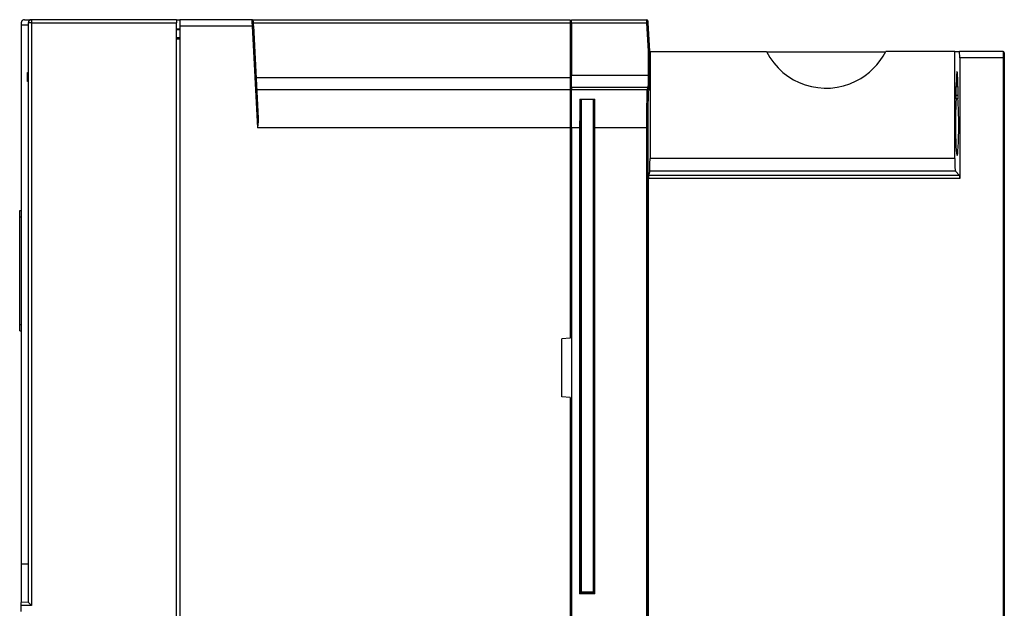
# Model space of a CAD drawing. Header units: inches. Extents: x 179 to 334, y 13 to 209.
# Tile 2 of 2: x 179 to 334, y 117 to 209. Entities that reach past the tile are written whole.
import ezdxf

# ---------------------------------------------------------------- set-up
doc = ezdxf.new("R2010")
doc.units = ezdxf.units.IN
doc.header["$MEASUREMENT"] = 0

# ---------------------------------------------------------------- blocks, each defined once
blk = doc.blocks.new('block 4')
at = {"color": 7, "lineweight": 25}
blk.add_open_spline([(215.62, 208.96), (215.6, 208.98), (215.59, 209), (215.57, 209), (215.56, 209.01), (215.54, 208.99), (215.51, 208.98)], degree=3, knots=[0, 0, 0, 0, 1, 1, 1, 2, 2, 2, 2], dxfattribs=at)
blk = doc.blocks.new('block 5')
at = {"color": 7, "lineweight": 25}
blk.add_lwpolyline([(215.58, 208.86), (215.6, 208.88)], dxfattribs=at)
blk = doc.blocks.new('block 6')
at = {"color": 7, "lineweight": 25}
blk.add_lwpolyline([(215.62, 208.9), (215.64, 208.86)], dxfattribs=at)
blk = doc.blocks.new('block 7')
at = {"color": 7, "lineweight": 25}
blk.add_open_spline([(215.57, 209), (215.56, 209.01), (215.55, 209.02), (215.54, 209.02), (215.53, 209.03), (215.52, 209.03), (215.51, 209.04), (215.5, 209.04), (215.48, 209.05), (215.47, 209.05), (215.46, 209.05), (215.44, 209.05), (215.43, 209.05)], degree=3, knots=[0, 0, 0, 0, 1, 1, 1, 2, 2, 2, 3, 3, 3, 4, 4, 4, 4], dxfattribs=at)
blk = doc.blocks.new('block 18')
at = {"color": 7, "lineweight": 25}
blk.add_open_spline([(277.64, 208.6), (277.63, 208.64), (277.63, 208.69), (277.63, 208.74), (277.63, 208.78), (277.62, 208.82), (277.62, 208.86), (277.62, 208.89), (277.62, 208.92), (277.62, 208.93), (277.62, 208.95), (277.62, 208.96), (277.62, 208.96)], degree=3, knots=[0, 0, 0, 0, 1, 1, 1, 2, 2, 2, 3, 3, 3, 4, 4, 4, 4], dxfattribs=at)
blk = doc.blocks.new('block 26')
at = {"color": 7, "lineweight": 25}
blk.add_open_spline([(269.32, 192.11), (269.32, 192.96), (269.32, 193.8), (269.32, 194.56), (269.31, 195.33), (269.3, 196.03), (269.29, 196.59)], degree=3, knots=[0, 0, 0, 0, 1, 1, 1, 2, 2, 2, 2], dxfattribs=at)
blk = doc.blocks.new('block 27')
at = {"color": 7, "lineweight": 25}
blk.add_lwpolyline([(266.96, 196.59), (269.29, 196.59)], dxfattribs=at)
blk = doc.blocks.new('block 28')
at = {"color": 7, "lineweight": 25}
blk.add_open_spline([(266.96, 196.59), (266.95, 196.03), (266.95, 195.33), (266.94, 194.56), (266.93, 193.8), (266.93, 192.96), (266.93, 192.11)], degree=3, knots=[0, 0, 0, 0, 1, 1, 1, 2, 2, 2, 2], dxfattribs=at)
blk = doc.blocks.new('block 29')
at = {"color": 7, "lineweight": 25}
blk.add_lwpolyline([(265.63, 192.11), (266.93, 192.11)], dxfattribs=at)
blk = doc.blocks.new('block 30')
at = {"color": 7, "lineweight": 25}
blk.add_lwpolyline([(265.63, 192.11), (265.63, 198.11)], dxfattribs=at)
blk = doc.blocks.new('block 31')
at = {"color": 7, "lineweight": 25}
blk.add_lwpolyline([(265.63, 198.11), (277.53, 198.11)], dxfattribs=at)
blk = doc.blocks.new('block 32')
at = {"color": 7, "lineweight": 25}
blk.add_open_spline([(277.53, 198.11), (277.51, 198.07), (277.5, 197.88), (277.49, 197.56), (277.48, 197.25), (277.47, 196.8), (277.46, 196.24), (277.45, 195.69), (277.44, 195.04), (277.44, 194.34), (277.43, 193.63), (277.43, 192.87), (277.43, 192.11)], degree=3, knots=[0, 0, 0, 0, 1, 1, 1, 2, 2, 2, 3, 3, 3, 4, 4, 4, 4], dxfattribs=at)
blk = doc.blocks.new('block 33')
at = {"color": 7, "lineweight": 25}
blk.add_lwpolyline([(269.32, 192.11), (277.43, 192.11)], dxfattribs=at)
blk = doc.blocks.new('block 34')
at = {"color": 7, "lineweight": 25}
blk.add_lwpolyline([(277.63, 192.11), (277.63, 19.57)], dxfattribs=at)
blk = doc.blocks.new('block 36')
at = {"color": 7, "lineweight": 25}
blk.add_lwpolyline([(277.43, 192.11), (277.43, 19.57)], dxfattribs=at)
blk = doc.blocks.new('block 37')
at = {"color": 7, "lineweight": 25}
blk.add_lwpolyline([(277.63, 192.11), (277.43, 192.11)], dxfattribs=at)
blk = doc.blocks.new('block 38')
at = {"color": 7, "lineweight": 25}
blk.add_lwpolyline([(269.32, 118.87), (269.32, 192.11)], dxfattribs=at)
blk = doc.blocks.new('block 46')
at = {"color": 7, "lineweight": 25}
blk.add_lwpolyline([(265.63, 192.11), (265.63, 27.97)], dxfattribs=at)
blk = doc.blocks.new('block 47')
at = {"color": 7, "lineweight": 25}
blk.add_lwpolyline([(266.93, 192.11), (266.93, 118.87)], dxfattribs=at)
blk = doc.blocks.new('block 48')
at = {"color": 7, "lineweight": 25}
blk.add_lwpolyline([(269.32, 118.87), (266.93, 118.87)], dxfattribs=at)
blk = doc.blocks.new('block 49')
at = {"color": 7, "lineweight": 25}
blk.add_lwpolyline([(269.12, 119.07), (269.12, 192.11)], dxfattribs=at)
blk = doc.blocks.new('block 50')
at = {"color": 7, "lineweight": 25}
blk.add_open_spline([(269.12, 192.11), (269.13, 192.11), (269.15, 192.11), (269.18, 192.11), (269.22, 192.11), (269.27, 192.11), (269.32, 192.11)], degree=3, knots=[0, 0, 0, 0, 1, 1, 1, 2, 2, 2, 2], dxfattribs=at)
blk = doc.blocks.new('block 51')
at = {"color": 7, "lineweight": 25}
blk.add_lwpolyline([(269.12, 119.07), (269.32, 118.87)], dxfattribs=at)
blk = doc.blocks.new('block 52')
at = {"color": 7, "lineweight": 25}
blk.add_open_spline([(267.13, 192.11), (267.13, 192.11), (267.11, 192.11), (267.07, 192.11), (267.03, 192.11), (266.98, 192.11), (266.93, 192.11)], degree=3, knots=[0, 0, 0, 0, 1, 1, 1, 2, 2, 2, 2], dxfattribs=at)
blk = doc.blocks.new('block 53')
at = {"color": 7, "lineweight": 25}
blk.add_lwpolyline([(267.13, 192.11), (267.13, 119.07)], dxfattribs=at)
blk = doc.blocks.new('block 54')
at = {"color": 7, "lineweight": 25}
blk.add_lwpolyline([(267.13, 119.07), (266.93, 118.87)], dxfattribs=at)
blk = doc.blocks.new('block 74')
at = {"color": 7, "lineweight": 25}
blk.add_lwpolyline([(179.23, 116.07), (179.23, 117.02)], dxfattribs=at)
blk = doc.blocks.new('block 75')
at = {"color": 7, "lineweight": 25}
blk.add_lwpolyline([(180.83, 117.05), (179.23, 117.02)], dxfattribs=at)
blk = doc.blocks.new('block 76')
at = {"color": 7, "lineweight": 25}
blk.add_lwpolyline([(180.83, 208.57), (180.83, 117.05)], dxfattribs=at)
blk = doc.blocks.new('block 77')
at = {"color": 7, "lineweight": 25}
blk.add_lwpolyline([(180.83, 208.57), (203.63, 208.57)], dxfattribs=at)
blk = doc.blocks.new('block 78')
at = {"color": 7, "lineweight": 25}
blk.add_lwpolyline([(203.63, 50.6), (203.63, 208.57)], dxfattribs=at)
blk = doc.blocks.new('block 82')
at = {"color": 7, "lineweight": 25}
blk.add_lwpolyline([(204.13, 208.07), (204.13, 51.11)], dxfattribs=at)
blk = doc.blocks.new('block 83')
at = {"color": 7, "lineweight": 25}
blk.add_lwpolyline([(215.48, 208.07), (204.13, 208.07)], dxfattribs=at)
blk = doc.blocks.new('block 84')
at = {"color": 7, "lineweight": 25}
blk.add_lwpolyline([(215.48, 208.07), (216.32, 192.07)], dxfattribs=at)
blk = doc.blocks.new('block 85')
at = {"color": 7, "lineweight": 25}
blk.add_lwpolyline([(265.43, 192.07), (216.32, 192.07)], dxfattribs=at)
blk = doc.blocks.new('block 86')
at = {"color": 7, "lineweight": 25}
blk.add_lwpolyline([(265.43, 192.07), (265.43, 159.02)], dxfattribs=at)
blk = doc.blocks.new('block 87')
at = {"color": 7, "lineweight": 25}
blk.add_lwpolyline([(265.43, 159.02), (264.13, 158.95)], dxfattribs=at)
blk = doc.blocks.new('block 88')
at = {"color": 7, "lineweight": 25}
blk.add_lwpolyline([(264.13, 149.79), (264.13, 158.95)], dxfattribs=at)
blk = doc.blocks.new('block 89')
at = {"color": 7, "lineweight": 25}
blk.add_lwpolyline([(265.43, 149.72), (264.13, 149.79)], dxfattribs=at)
blk = doc.blocks.new('block 90')
at = {"color": 7, "lineweight": 25}
blk.add_lwpolyline([(265.43, 149.72), (265.43, 67.62)], dxfattribs=at)
blk = doc.blocks.new('block 101')
at = {"color": 7, "lineweight": 25}
blk.add_lwpolyline([(215.68, 208.08), (215.48, 208.07)], dxfattribs=at)
blk = doc.blocks.new('block 102')
at = {"color": 7, "lineweight": 25}
blk.add_lwpolyline([(215.68, 208.08), (216.44, 193.61)], dxfattribs=at)
blk = doc.blocks.new('block 103')
at = {"color": 7, "lineweight": 25}
blk.add_open_spline([(216.44, 193.61), (216.44, 193.55), (216.44, 193.5), (216.44, 193.44), (216.44, 193.38), (216.44, 193.32), (216.44, 193.26), (216.44, 193.2), (216.43, 193.13), (216.43, 193.06), (216.42, 192.99), (216.42, 192.92), (216.41, 192.84), (216.41, 192.78), (216.4, 192.72), (216.39, 192.66), (216.38, 192.59), (216.38, 192.53), (216.37, 192.46), (216.36, 192.41), (216.36, 192.36), (216.35, 192.31), (216.34, 192.23), (216.33, 192.15), (216.32, 192.07)], degree=3, knots=[0, 0, 0, 0, 1, 1, 1, 2, 2, 2, 3, 3, 3, 4, 4, 4, 5, 5, 5, 6, 6, 6, 7, 7, 7, 8, 8, 8, 8], dxfattribs=at)
blk = doc.blocks.new('block 104')
at = {"color": 7, "lineweight": 25}
blk.add_open_spline([(215.44, 209.07), (215.44, 209.07), (215.44, 209.04), (215.44, 208.99), (215.44, 208.94), (215.44, 208.87), (215.45, 208.78), (215.46, 208.59), (215.47, 208.33), (215.48, 208.07)], degree=3, knots=[0, 0, 0, 0, 1, 1, 1, 2, 2, 2, 3, 3, 3, 3], dxfattribs=at)
blk = doc.blocks.new('block 105')
at = {"color": 7, "lineweight": 25}
blk.add_lwpolyline([(204.13, 209.07), (204.13, 208.07)], dxfattribs=at)
blk = doc.blocks.new('block 106')
at = {"color": 7, "lineweight": 25}
blk.add_lwpolyline([(215.44, 209.07), (204.13, 209.07)], dxfattribs=at)
blk = doc.blocks.new('block 107')
at = {"color": 7, "lineweight": 25}
blk.add_open_spline([(267.16, 196.32), (267.16, 196.05), (267.15, 195.77), (267.15, 195.46), (267.15, 195.16), (267.14, 194.83), (267.14, 194.48), (267.14, 194.13), (267.14, 193.75), (267.13, 193.36), (267.13, 192.96), (267.13, 192.55), (267.13, 192.11)], degree=3, knots=[0, 0, 0, 0, 1, 1, 1, 2, 2, 2, 3, 3, 3, 4, 4, 4, 4], dxfattribs=at)
blk = doc.blocks.new('block 108')
at = {"color": 7, "lineweight": 25}
blk.add_open_spline([(266.96, 196.59), (266.98, 196.59), (266.99, 196.59), (266.99, 196.58), (267, 196.58), (267.01, 196.58), (267.02, 196.57), (267.03, 196.57), (267.04, 196.57), (267.05, 196.56), (267.06, 196.55), (267.08, 196.54), (267.09, 196.53), (267.1, 196.52), (267.11, 196.51), (267.12, 196.49), (267.13, 196.47), (267.14, 196.44), (267.15, 196.41), (267.16, 196.39), (267.16, 196.38), (267.16, 196.36), (267.16, 196.35), (267.16, 196.33), (267.16, 196.32)], degree=3, knots=[0, 0, 0, 0, 1, 1, 1, 2, 2, 2, 3, 3, 3, 4, 4, 4, 5, 5, 5, 6, 6, 6, 7, 7, 7, 8, 8, 8, 8], dxfattribs=at)
blk = doc.blocks.new('block 109')
at = {"color": 7, "lineweight": 25}
blk.add_open_spline([(277.73, 197.91), (277.72, 197.88), (277.71, 197.82), (277.71, 197.72), (277.7, 197.62), (277.69, 197.49), (277.69, 197.32), (277.68, 197.15), (277.68, 196.94), (277.67, 196.71), (277.67, 196.47), (277.66, 196.21), (277.66, 195.92), (277.65, 195.64), (277.65, 195.35), (277.65, 195.06), (277.64, 194.77), (277.64, 194.48), (277.64, 194.18), (277.64, 193.88), (277.63, 193.56), (277.63, 193.22), (277.63, 192.88), (277.63, 192.51), (277.63, 192.11)], degree=3, knots=[0, 0, 0, 0, 1, 1, 1, 2, 2, 2, 3, 3, 3, 4, 4, 4, 5, 5, 5, 6, 6, 6, 7, 7, 7, 8, 8, 8, 8], dxfattribs=at)
blk = doc.blocks.new('block 110')
at = {"color": 7, "lineweight": 25}
blk.add_open_spline([(277.73, 197.91), (277.73, 198.02), (277.64, 198.11), (277.53, 198.11)], degree=3, dxfattribs=at)
blk = doc.blocks.new('block 111')
at = {"color": 7, "lineweight": 25}
blk.add_open_spline([(269.12, 192.11), (269.12, 192.53), (269.12, 192.93), (269.12, 193.31), (269.12, 193.69), (269.12, 194.06), (269.12, 194.41), (269.11, 194.77), (269.11, 195.11), (269.11, 195.43), (269.1, 195.74), (269.1, 196.04), (269.09, 196.32)], degree=3, knots=[0, 0, 0, 0, 1, 1, 1, 2, 2, 2, 3, 3, 3, 4, 4, 4, 4], dxfattribs=at)
blk = doc.blocks.new('block 112')
at = {"color": 7, "lineweight": 25}
blk.add_open_spline([(269.09, 196.32), (269.09, 196.34), (269.09, 196.36), (269.1, 196.38), (269.1, 196.4), (269.11, 196.42), (269.11, 196.44), (269.12, 196.46), (269.13, 196.48), (269.14, 196.49), (269.15, 196.51), (269.16, 196.52), (269.17, 196.53), (269.18, 196.54), (269.19, 196.55), (269.2, 196.56), (269.22, 196.57), (269.23, 196.58), (269.25, 196.58), (269.26, 196.58), (269.28, 196.59), (269.29, 196.59)], degree=3, knots=[0, 0, 0, 0, 1, 1, 1, 2, 2, 2, 3, 3, 3, 4, 4, 4, 5, 5, 5, 6, 6, 6, 7, 7, 7, 7], dxfattribs=at)
blk = doc.blocks.new('block 119')
at = {"color": 7, "lineweight": 25}
blk.add_open_spline([(215.64, 208.83), (215.64, 208.83), (215.64, 208.82), (215.64, 208.82), (215.64, 208.78), (215.65, 208.71), (215.65, 208.62), (215.66, 208.54), (215.66, 208.46), (215.66, 208.37), (215.67, 208.28), (215.67, 208.18), (215.68, 208.08)], degree=3, knots=[0, 0, 0, 0, 1, 1, 1, 2, 2, 2, 3, 3, 3, 4, 4, 4, 4], dxfattribs=at)
blk = doc.blocks.new('block 120')
at = {"color": 7, "lineweight": 25}
blk.add_open_spline([(215.64, 208.88), (215.63, 208.99), (215.54, 209.07), (215.44, 209.07)], degree=3, dxfattribs=at)
blk = doc.blocks.new('block 121')
at = {"color": 7, "lineweight": 25}
blk.add_lwpolyline([(265.43, 198.07), (216.2, 198.07)], dxfattribs=at)
blk = doc.blocks.new('block 122')
at = {"color": 7, "lineweight": 25}
blk.add_lwpolyline([(265.43, 198.07), (265.43, 192.07)], dxfattribs=at)
blk = doc.blocks.new('block 125')
at = {"color": 7, "lineweight": 25}
blk.add_open_spline([(179.23, 117.02), (179.23, 117.08), (179.23, 117.14), (179.23, 117.21), (179.23, 117.27), (179.23, 117.33), (179.23, 117.38), (179.23, 117.42), (179.23, 117.46), (179.23, 117.49), (179.23, 117.51), (179.23, 117.52), (179.23, 117.52)], degree=3, knots=[0, 0, 0, 0, 1, 1, 1, 2, 2, 2, 3, 3, 3, 4, 4, 4, 4], dxfattribs=at)
blk = doc.blocks.new('block 126')
at = {"color": 7, "lineweight": 25}
blk.add_lwpolyline([(180.33, 117.54), (179.23, 117.52)], dxfattribs=at)
blk = doc.blocks.new('block 127')
at = {"color": 7, "lineweight": 25}
blk.add_lwpolyline([(180.33, 117.54), (180.83, 117.05)], dxfattribs=at)
blk = doc.blocks.new('block 129')
at = {"color": 7, "lineweight": 25}
blk.add_lwpolyline([(269.12, 119.07), (267.13, 119.07)], dxfattribs=at)
blk = doc.blocks.new('block 133')
at = {"color": 7, "lineweight": 25}
blk.add_lwpolyline([(180.83, 209.07), (180.83, 208.57)], dxfattribs=at)
blk = doc.blocks.new('block 134')
at = {"color": 7, "lineweight": 25}
blk.add_lwpolyline([(203.63, 209.07), (180.83, 209.07)], dxfattribs=at)
blk = doc.blocks.new('block 135')
at = {"color": 7, "lineweight": 25}
blk.add_lwpolyline([(203.63, 209.07), (203.63, 208.57)], dxfattribs=at)
blk = doc.blocks.new('block 136')
at = {"color": 7, "lineweight": 25}
blk.add_lwpolyline([(180.33, 208.57), (180.33, 117.54)], dxfattribs=at)
blk = doc.blocks.new('block 137')
at = {"color": 7, "lineweight": 25}
blk.add_lwpolyline([(180.83, 208.57), (180.33, 208.57)], dxfattribs=at)
blk = doc.blocks.new('block 138')
at = {"color": 7, "lineweight": 25}
blk.add_open_spline([(180.83, 209.07), (180.55, 209.07), (180.33, 208.85), (180.33, 208.57)], degree=3, dxfattribs=at)
blk = doc.blocks.new('block 149')
at = {"color": 7, "lineweight": 25}
blk.add_lwpolyline([(267.16, 196.32), (267.16, 119.11)], dxfattribs=at)
blk = doc.blocks.new('block 150')
at = {"color": 7, "lineweight": 25}
blk.add_lwpolyline([(267.16, 119.11), (267.13, 119.07)], dxfattribs=at)
blk = doc.blocks.new('block 151')
at = {"color": 7, "lineweight": 25}
blk.add_lwpolyline([(269.09, 119.11), (269.12, 119.07)], dxfattribs=at)
blk = doc.blocks.new('block 152')
at = {"color": 7, "lineweight": 25}
blk.add_lwpolyline([(269.09, 196.32), (269.09, 119.11)], dxfattribs=at)
blk = doc.blocks.new('block 158')
at = {"color": 7, "lineweight": 25}
blk.add_lwpolyline([(277.85, 198.27), (277.73, 197.91)], dxfattribs=at)
blk = doc.blocks.new('block 159')
at = {"color": 7, "lineweight": 25}
blk.add_open_spline([(277.89, 200.35), (277.88, 200.11), (277.88, 199.88), (277.88, 199.67), (277.88, 199.46), (277.88, 199.26), (277.88, 199.1)], degree=3, knots=[0, 0, 0, 0, 1, 1, 1, 2, 2, 2, 2], dxfattribs=at)
blk = doc.blocks.new('block 160')
at = {"color": 7, "lineweight": 25}
blk.add_lwpolyline([(277.89, 204.1), (277.89, 200.35)], dxfattribs=at)
blk = doc.blocks.new('block 161')
at = {"color": 7, "lineweight": 25}
blk.add_lwpolyline([(277.89, 204.07), (277.89, 204.1)], dxfattribs=at)
blk = doc.blocks.new('block 162')
at = {"color": 7, "lineweight": 25}
blk.add_lwpolyline([(277.89, 204.07), (277.98, 204.07)], dxfattribs=at)
blk = doc.blocks.new('block 163')
at = {"color": 7, "lineweight": 25}
blk.add_lwpolyline([(277.98, 204.07), (277.98, 187.25)], dxfattribs=at)
blk = doc.blocks.new('block 164')
at = {"color": 7, "lineweight": 25}
blk.add_open_spline([(277.94, 185.26), (277.96, 185.31), (277.98, 186.19), (277.98, 187.25)], degree=3, dxfattribs=at)
blk = doc.blocks.new('block 165')
at = {"color": 7, "lineweight": 25}
blk.add_lwpolyline([(277.94, 185.26), (277.72, 184.6)], dxfattribs=at)
blk = doc.blocks.new('block 166')
at = {"color": 7, "lineweight": 25}
blk.add_open_spline([(277.72, 184.6), (277.72, 184.58), (277.72, 184.36), (277.72, 184.1)], degree=3, dxfattribs=at)
blk = doc.blocks.new('block 167')
at = {"color": 7, "lineweight": 25}
blk.add_lwpolyline([(277.72, 18.07), (277.72, 184.1)], dxfattribs=at)
blk = doc.blocks.new('block 169')
at = {"color": 7, "lineweight": 25}
blk.add_lwpolyline([(269.09, 119.11), (267.16, 119.11)], dxfattribs=at)
blk = doc.blocks.new('block 171')
at = {"color": 7, "lineweight": 25}
blk.add_lwpolyline([(203.63, 206.07), (204.13, 206.06)], dxfattribs=at)
blk = doc.blocks.new('block 172')
at = {"color": 7, "lineweight": 25}
blk.add_lwpolyline([(265.63, 196.52), (265.43, 196.52)], dxfattribs=at)
blk = doc.blocks.new('block 190')
at = {"color": 7, "lineweight": 25}
blk.add_lwpolyline([(204.13, 207.47), (203.63, 207.47)], dxfattribs=at)
blk = doc.blocks.new('block 191')
at = {"color": 7, "lineweight": 25}
blk.add_lwpolyline([(203.63, 206.27), (204.13, 206.27)], dxfattribs=at)
blk = doc.blocks.new('block 193')
at = {"color": 7, "lineweight": 25}
blk.add_lwpolyline([(326.63, 184.1), (277.72, 184.1)], dxfattribs=at)
blk = doc.blocks.new('block 194')
at = {"color": 7, "lineweight": 25}
blk.add_lwpolyline([(326.63, 203.07), (326.63, 184.1)], dxfattribs=at)
blk = doc.blocks.new('block 195')
at = {"color": 7, "lineweight": 25}
blk.add_lwpolyline([(333.43, 203.07), (326.63, 203.07)], dxfattribs=at)
blk = doc.blocks.new('block 196')
at = {"color": 7, "lineweight": 25}
blk.add_lwpolyline([(333.43, 203.07), (333.43, 14.07)], dxfattribs=at)
blk = doc.blocks.new('block 211')
at = {"color": 7, "lineweight": 25}
blk.add_lwpolyline([(333.63, 203.07), (333.62, 203.07), (333.61, 203.07), (333.59, 203.07), (333.57, 203.07), (333.54, 203.07), (333.5, 203.07), (333.47, 203.07), (333.43, 203.07)], dxfattribs=at)
blk = doc.blocks.new('block 212')
at = {"color": 7, "lineweight": 25}
blk.add_lwpolyline([(333.63, 203.07), (333.63, 14.07)], dxfattribs=at)
blk = doc.blocks.new('block 216')
at = {"color": 7, "lineweight": 25}
blk.add_lwpolyline([(333.43, 204.07), (333.43, 203.07)], dxfattribs=at)
blk = doc.blocks.new('block 217')
at = {"color": 7, "lineweight": 25}
blk.add_open_spline([(326.63, 203.07), (326.63, 203.62), (326.6, 204.07), (326.58, 204.07)], degree=3, dxfattribs=at)
blk = doc.blocks.new('block 218')
at = {"color": 7, "lineweight": 25}
blk.add_lwpolyline([(333.43, 204.07), (326.58, 204.07)], dxfattribs=at)
blk = doc.blocks.new('block 219')
at = {"color": 7, "lineweight": 25}
blk.add_lwpolyline([(333.63, 203.87), (333.63, 203.07)], dxfattribs=at)
blk = doc.blocks.new('block 220')
at = {"color": 7, "lineweight": 25}
blk.add_open_spline([(333.63, 203.87), (333.63, 203.98), (333.54, 204.07), (333.43, 204.07)], degree=3, dxfattribs=at)
blk = doc.blocks.new('block 221')
at = {"color": 7, "lineweight": 25}
blk.add_open_spline([(326.07, 196.65), (326.08, 196.76), (326.09, 196.95), (326.09, 197.15)], degree=3, dxfattribs=at)
blk = doc.blocks.new('block 222')
at = {"color": 7, "lineweight": 25}
blk.add_open_spline([(326.07, 196.65), (325.95, 195.19), (325.92, 192.18), (326, 189.93), (326.07, 187.68), (326.23, 187.03), (326.35, 188.49), (326.47, 189.95), (326.5, 192.96), (326.42, 195.21), (326.4, 195.79), (326.38, 196.29), (326.35, 196.66)], degree=3, knots=[0, 0, 0, 0, 1, 1, 1, 2, 2, 2, 3, 3, 3, 4, 4, 4, 4], dxfattribs=at)
blk = doc.blocks.new('block 223')
at = {"color": 7, "lineweight": 25}
blk.add_open_spline([(326.33, 197.15), (326.33, 196.96), (326.34, 196.77), (326.35, 196.66)], degree=3, dxfattribs=at)
blk = doc.blocks.new('block 224')
at = {"color": 7, "lineweight": 25}
blk.add_lwpolyline([(326.33, 198.57), (326.33, 197.15)], dxfattribs=at)
blk = doc.blocks.new('block 225')
at = {"color": 7, "lineweight": 25}
blk.add_open_spline([(326.33, 198.57), (326.33, 199.87), (326.28, 200.93), (326.21, 200.93), (326.14, 200.93), (326.09, 199.87), (326.09, 198.57)], degree=3, knots=[0, 0, 0, 0, 1, 1, 1, 2, 2, 2, 2], dxfattribs=at)
blk = doc.blocks.new('block 226')
at = {"color": 7, "lineweight": 25}
blk.add_lwpolyline([(326.09, 197.15), (326.09, 198.57)], dxfattribs=at)
blk = doc.blocks.new('block 227')
at = {"color": 7, "lineweight": 25}
blk.add_open_spline([(326.63, 184.1), (326.63, 184.36), (326.62, 184.58), (326.6, 184.6)], degree=3, dxfattribs=at)
blk = doc.blocks.new('block 228')
at = {"color": 7, "lineweight": 25}
blk.add_lwpolyline([(325.94, 185.26), (326.6, 184.6)], dxfattribs=at)
blk = doc.blocks.new('block 229')
at = {"color": 7, "lineweight": 25}
blk.add_open_spline([(325.84, 187.25), (325.84, 186.19), (325.89, 185.31), (325.94, 185.26)], degree=3, dxfattribs=at)
blk = doc.blocks.new('block 230')
at = {"color": 7, "lineweight": 25}
blk.add_lwpolyline([(325.84, 187.25), (325.84, 204.07)], dxfattribs=at)
blk = doc.blocks.new('block 231')
at = {"color": 7, "lineweight": 25}
blk.add_lwpolyline([(325.84, 204.07), (326.58, 204.07)], dxfattribs=at)
blk = doc.blocks.new('block 232')
at = {"color": 7, "lineweight": 25}
blk.add_lwpolyline([(326.6, 184.6), (277.72, 184.6)], dxfattribs=at)
blk = doc.blocks.new('block 235')
at = {"color": 7, "lineweight": 25}
blk.add_lwpolyline([(325.94, 185.26), (277.94, 185.26)], dxfattribs=at)
blk = doc.blocks.new('block 236')
at = {"color": 7, "lineweight": 25}
blk.add_lwpolyline([(204.13, 207.55), (203.63, 207.55)], dxfattribs=at)
blk = doc.blocks.new('block 237')
at = {"color": 7, "lineweight": 25}
blk.add_lwpolyline([(277.65, 198.47), (277.53, 198.11)], dxfattribs=at)
blk = doc.blocks.new('block 238')
at = {"color": 7, "lineweight": 25}
blk.add_lwpolyline([(265.63, 198.47), (277.65, 198.47)], dxfattribs=at)
blk = doc.blocks.new('block 239')
at = {"color": 7, "lineweight": 25}
blk.add_lwpolyline([(265.63, 198.47), (265.63, 198.11)], dxfattribs=at)
blk = doc.blocks.new('block 240')
at = {"color": 7, "lineweight": 25}
blk.add_open_spline([(277.85, 198.27), (277.85, 198.38), (277.76, 198.47), (277.65, 198.47)], degree=3, dxfattribs=at)
blk = doc.blocks.new('block 242')
at = {"color": 7, "lineweight": 25}
blk.add_lwpolyline([(204.12, 209.07), (204.12, 207.57)], dxfattribs=at)
blk = doc.blocks.new('block 243')
at = {"color": 7, "lineweight": 25}
blk.add_lwpolyline([(204.12, 207.57), (203.63, 207.57)], dxfattribs=at)
blk = doc.blocks.new('block 244')
at = {"color": 7, "lineweight": 25}
blk.add_lwpolyline([(203.63, 209.07), (204.12, 209.07)], dxfattribs=at)
blk = doc.blocks.new('block 245')
at = {"color": 7, "lineweight": 25}
blk.add_lwpolyline([(204.12, 207.57), (204.13, 207.57)], dxfattribs=at)
blk = doc.blocks.new('block 246')
at = {"color": 7, "lineweight": 25}
blk.add_lwpolyline([(204.12, 209.07), (204.13, 209.07)], dxfattribs=at)
blk = doc.blocks.new('block 249')
at = {"color": 7, "lineweight": 25}
blk.add_lwpolyline([(216.1, 199.97), (265.43, 199.97)], dxfattribs=at)
blk = doc.blocks.new('block 250')
at = {"color": 7, "lineweight": 25}
blk.add_lwpolyline([(265.43, 199.97), (265.43, 198.07)], dxfattribs=at)
blk = doc.blocks.new('block 251')
at = {"color": 7, "lineweight": 25}
blk.add_open_spline([(277.69, 200.36), (277.69, 200.12), (277.68, 199.88), (277.68, 199.65), (277.68, 199.43), (277.68, 199.23), (277.67, 199.05), (277.67, 198.88), (277.67, 198.74), (277.66, 198.64), (277.66, 198.54), (277.65, 198.48), (277.65, 198.47)], degree=3, knots=[0, 0, 0, 0, 1, 1, 1, 2, 2, 2, 3, 3, 3, 4, 4, 4, 4], dxfattribs=at)
blk = doc.blocks.new('block 252')
at = {"color": 7, "lineweight": 25}
blk.add_lwpolyline([(265.63, 200.36), (277.69, 200.36)], dxfattribs=at)
blk = doc.blocks.new('block 253')
at = {"color": 7, "lineweight": 25}
blk.add_lwpolyline([(265.63, 198.47), (265.63, 200.36)], dxfattribs=at)
blk = doc.blocks.new('block 254')
at = {"color": 7, "lineweight": 25}
blk.add_open_spline([(277.89, 200.35), (277.82, 200.36), (277.75, 200.37), (277.69, 200.36)], degree=3, dxfattribs=at)
blk = doc.blocks.new('block 261')
at = {"color": 7, "lineweight": 25}
blk.add_lwpolyline([(215.65, 208.6), (265.43, 208.6)], dxfattribs=at)
blk = doc.blocks.new('block 262')
at = {"color": 7, "lineweight": 25}
blk.add_lwpolyline([(265.43, 208.6), (265.43, 199.97)], dxfattribs=at)
blk = doc.blocks.new('block 263')
at = {"color": 7, "lineweight": 25}
blk.add_lwpolyline([(277.69, 204.1), (277.69, 200.36)], dxfattribs=at)
blk = doc.blocks.new('block 264')
at = {"color": 7, "lineweight": 25}
blk.add_open_spline([(277.89, 204.1), (277.89, 204.1), (277.8, 204.1), (277.69, 204.1)], degree=3, dxfattribs=at)
blk = doc.blocks.new('block 265')
at = {"color": 7, "lineweight": 25}
blk.add_lwpolyline([(277.45, 208.6), (277.69, 204.1)], dxfattribs=at)
blk = doc.blocks.new('block 266')
at = {"color": 7, "lineweight": 25}
blk.add_lwpolyline([(265.63, 208.6), (277.45, 208.6)], dxfattribs=at)
blk = doc.blocks.new('block 267')
at = {"color": 7, "lineweight": 25}
blk.add_lwpolyline([(265.63, 208.6), (265.63, 200.36)], dxfattribs=at)
blk = doc.blocks.new('block 268')
at = {"color": 7, "lineweight": 25}
blk.add_open_spline([(277.65, 208.6), (277.59, 208.6), (277.52, 208.6), (277.45, 208.6)], degree=3, dxfattribs=at)
blk = doc.blocks.new('block 269')
at = {"color": 7, "lineweight": 25}
blk.add_lwpolyline([(277.65, 208.6), (277.89, 204.1)], dxfattribs=at)
blk = doc.blocks.new('block 278')
at = {"color": 7, "lineweight": 25}
blk.add_open_spline([(277.44, 209.07), (277.44, 209.07), (277.44, 209.02), (277.44, 208.93), (277.44, 208.85), (277.45, 208.72), (277.45, 208.6)], degree=3, knots=[0, 0, 0, 0, 1, 1, 1, 2, 2, 2, 2], dxfattribs=at)
blk = doc.blocks.new('block 279')
at = {"color": 7, "lineweight": 25}
blk.add_lwpolyline([(265.63, 209.07), (277.44, 209.07)], dxfattribs=at)
blk = doc.blocks.new('block 280')
at = {"color": 7, "lineweight": 25}
blk.add_lwpolyline([(265.63, 208.6), (265.63, 209.07)], dxfattribs=at)
blk = doc.blocks.new('block 283')
at = {"color": 7, "lineweight": 25}
blk.add_open_spline([(277.64, 208.88), (277.63, 208.99), (277.54, 209.07), (277.44, 209.07)], degree=3, dxfattribs=at)
blk = doc.blocks.new('block 284')
at = {"color": 7, "lineweight": 25}
blk.add_open_spline([(277.64, 208.88), (277.64, 208.88), (277.64, 208.87), (277.64, 208.83), (277.64, 208.81), (277.64, 208.78), (277.65, 208.74), (277.65, 208.7), (277.65, 208.65), (277.65, 208.6)], degree=3, knots=[0, 0, 0, 0, 1, 1, 1, 2, 2, 2, 3, 3, 3, 3], dxfattribs=at)
blk = doc.blocks.new('block 285')
at = {"color": 7, "lineweight": 25}
blk.add_lwpolyline([(215.44, 209.07), (265.43, 209.07)], dxfattribs=at)
blk = doc.blocks.new('block 286')
at = {"color": 7, "lineweight": 25}
blk.add_lwpolyline([(265.43, 209.07), (265.43, 208.6)], dxfattribs=at)
blk = doc.blocks.new('block 288')
at = {"color": 7, "lineweight": 25}
blk.add_lwpolyline([(265.63, 207.52), (265.43, 207.52)], dxfattribs=at)
blk = doc.blocks.new('block 289')
at = {"color": 7, "lineweight": 25}
blk.add_lwpolyline([(325.84, 187.25), (277.98, 187.25)], dxfattribs=at)
blk = doc.blocks.new('block 290')
at = {"color": 7, "lineweight": 25}
blk.add_open_spline([(296.26, 204.07), (298.88, 198.9), (305.19, 196.82), (310.37, 199.44), (312.36, 200.45), (313.99, 202.07), (315, 204.07)], degree=3, knots=[0, 0, 0, 0, 1, 1, 1, 2, 2, 2, 2], dxfattribs=at)
blk = doc.blocks.new('block 291')
at = {"color": 7, "lineweight": 25}
blk.add_lwpolyline([(277.98, 204.07), (296.26, 204.07)], dxfattribs=at)
blk = doc.blocks.new('block 292')
at = {"color": 7, "lineweight": 25}
blk.add_lwpolyline([(325.84, 204.07), (315, 204.07)], dxfattribs=at)
blk = doc.blocks.new('block 293')
at = {"color": 7, "lineweight": 25}
blk.add_lwpolyline([(180.23, 199.38), (180.23, 200.76)], dxfattribs=at)
blk = doc.blocks.new('block 294')
at = {"color": 7, "lineweight": 25}
blk.add_lwpolyline([(180.23, 200.76), (180.33, 200.76)], dxfattribs=at)
blk = doc.blocks.new('block 295')
at = {"color": 7, "lineweight": 25}
blk.add_lwpolyline([(180.33, 199.38), (180.23, 199.38)], dxfattribs=at)
blk = doc.blocks.new('block 304')
at = {"color": 7, "lineweight": 25}
blk.add_lwpolyline([(296.29, 204.02), (314.97, 204.02)], dxfattribs=at)
blk = doc.blocks.new('block 319')
at = {"color": 7, "lineweight": 25}
blk.add_lwpolyline([(179.23, 123.57), (180.33, 123.57)], dxfattribs=at)
blk = doc.blocks.new('block 320')
at = {"color": 7, "lineweight": 25}
blk.add_lwpolyline([(179.23, 123.57), (179.23, 117.52)], dxfattribs=at)
blk = doc.blocks.new('block 321')
at = {"color": 7, "lineweight": 25}
blk.add_lwpolyline([(179.23, 208.27), (180.33, 208.27)], dxfattribs=at)
blk = doc.blocks.new('block 322')
at = {"color": 7, "lineweight": 25}
blk.add_open_spline([(179.73, 209.07), (179.7, 209.07), (179.68, 209.07), (179.66, 209.07), (179.64, 209.06), (179.62, 209.06), (179.6, 209.05), (179.59, 209.05), (179.57, 209.05), (179.56, 209.04), (179.51, 209.02), (179.45, 208.99), (179.4, 208.95), (179.38, 208.93), (179.36, 208.91), (179.33, 208.88), (179.31, 208.85), (179.3, 208.83), (179.28, 208.8), (179.26, 208.76), (179.25, 208.73), (179.24, 208.69), (179.23, 208.65), (179.23, 208.61), (179.23, 208.57)], degree=3, knots=[0, 0, 0, 0, 1, 1, 1, 2, 2, 2, 3, 3, 3, 4, 4, 4, 5, 5, 5, 6, 6, 6, 7, 7, 7, 8, 8, 8, 8], dxfattribs=at)
blk = doc.blocks.new('block 323')
at = {"color": 7, "lineweight": 25}
blk.add_lwpolyline([(179.73, 209.07), (180.83, 209.07)], dxfattribs=at)
blk = doc.blocks.new('block 324')
at = {"color": 7, "lineweight": 25}
blk.add_open_spline([(179.23, 208.57), (179.23, 208.48), (179.23, 208.37), (179.23, 208.27)], degree=3, dxfattribs=at)
blk = doc.blocks.new('block 325')
at = {"color": 7, "lineweight": 25}
blk.add_lwpolyline([(179.23, 208.27), (179.23, 123.57)], dxfattribs=at)
blk = doc.blocks.new('block 326')
at = {"color": 7, "lineweight": 25}
blk.add_lwpolyline([(178.98, 160.17), (179.23, 160.17)], dxfattribs=at)
blk = doc.blocks.new('block 327')
at = {"color": 7, "lineweight": 25}
blk.add_lwpolyline([(178.98, 160.17), (178.98, 161.17)], dxfattribs=at)
blk = doc.blocks.new('block 328')
at = {"color": 7, "lineweight": 25}
blk.add_lwpolyline([(178.98, 161.17), (179.23, 161.17)], dxfattribs=at)
blk = doc.blocks.new('block 329')
at = {"color": 7, "lineweight": 25}
blk.add_lwpolyline([(178.98, 178.07), (179.23, 178.07)], dxfattribs=at)
blk = doc.blocks.new('block 330')
at = {"color": 7, "lineweight": 25}
blk.add_lwpolyline([(178.98, 161.17), (178.98, 178.07)], dxfattribs=at)
blk = doc.blocks.new('block 331')
at = {"color": 7, "lineweight": 25}
blk.add_lwpolyline([(178.98, 179.07), (179.23, 179.07)], dxfattribs=at)
blk = doc.blocks.new('block 332')
at = {"color": 7, "lineweight": 25}
blk.add_lwpolyline([(178.98, 178.07), (178.98, 179.07)], dxfattribs=at)
blk = doc.blocks.new('block 333')
at = {"color": 7, "lineweight": 25}
blk.add_open_spline([(212.68, 209.07), (212.68, 209.07), (212.66, 209.07), (212.63, 209.07), (212.59, 209.07), (212.53, 209.07), (212.48, 209.07)], degree=3, knots=[0, 0, 0, 0, 1, 1, 1, 2, 2, 2, 2], dxfattribs=at)
blk = doc.blocks.new('block 349')
at = {"color": 253, "lineweight": 25}
blk.add_open_spline([(277.88, 199.1), (277.88, 198.97), (277.87, 198.86), (277.87, 198.76), (277.87, 198.66), (277.87, 198.59), (277.86, 198.52), (277.86, 198.45), (277.86, 198.4), (277.86, 198.35), (277.85, 198.31), (277.85, 198.28), (277.85, 198.27)], degree=3, knots=[0, 0, 0, 0, 1, 1, 1, 2, 2, 2, 3, 3, 3, 4, 4, 4, 4], dxfattribs=at)
blk = doc.blocks.new('block 350')
at = {"color": 253, "lineweight": 25}
blk.add_lwpolyline([(265.63, 192.07), (265.43, 192.07)], dxfattribs=at)
blk = doc.blocks.new('block 351')
at = {"color": 253, "lineweight": 25}
blk.add_lwpolyline([(326.35, 196.66), (326.07, 196.65)], dxfattribs=at)
blk = doc.blocks.new('block 352')
at = {"color": 253, "lineweight": 25}
blk.add_lwpolyline([(326.09, 198.57), (326.33, 198.57)], dxfattribs=at)
blk = doc.blocks.new('block 353')
at = {"color": 253, "lineweight": 25}
blk.add_lwpolyline([(265.43, 199.97), (265.63, 199.97)], dxfattribs=at)
blk = doc.blocks.new('block 354')
at = {"color": 253, "lineweight": 25}
blk.add_lwpolyline([(326.33, 197.15), (326.09, 197.15)], dxfattribs=at)
blk = doc.blocks.new('block 355')
at = {"color": 253, "lineweight": 25}
blk.add_lwpolyline([(265.63, 206.97), (265.43, 206.97)], dxfattribs=at)

msp = doc.modelspace()

# ---------------------------------------------------------------- block references
for name in ['block 322', 'block 323', 'block 138', 'block 133', 'block 134', 'block 135', 'block 244', 'block 242', 'block 246', 'block 105', 'block 106', 'block 333', 'block 7', 'block 104', 'block 120', 'block 285', 'block 4', 'block 5', 'block 6', 'block 119', 'block 286', 'block 279', 'block 280', 'block 278', 'block 283', 'block 18', 'block 284', 'block 324', 'block 321', 'block 325', 'block 136', 'block 137', 'block 76', 'block 77', 'block 78', 'block 243', 'block 236', 'block 190', 'block 245', 'block 82', 'block 83', 'block 101', 'block 84', 'block 261', 'block 102', 'block 262', 'block 288', 'block 266', 'block 267', 'block 265', 'block 268', 'block 269', 'block 191', 'block 171', 'block 355', 'block 263', 'block 264', 'block 160', 'block 161', 'block 162', 'block 163', 'block 291', 'block 290', 'block 304', 'block 292', 'block 230', 'block 231', 'block 217', 'block 218', 'block 194', 'block 195', 'block 216', 'block 220', 'block 196', 'block 211', 'block 219', 'block 212', 'block 293', 'block 294', 'block 249', 'block 250', 'block 353', 'block 252', 'block 253', 'block 251', 'block 254', 'block 159', 'block 225', 'block 295', 'block 121', 'block 122', 'block 238', 'block 239', 'block 30', 'block 31', 'block 32', 'block 237', 'block 110', 'block 240', 'block 158', 'block 349', 'block 226', 'block 352', 'block 224', 'block 172', 'block 28', 'block 27', 'block 108', 'block 112', 'block 26', 'block 109', 'block 222', 'block 221', 'block 351', 'block 354', 'block 223', 'block 107', 'block 149', 'block 111', 'block 152', 'block 103', 'block 85', 'block 86', 'block 350', 'block 29', 'block 46', 'block 47', 'block 52', 'block 53', 'block 49', 'block 50', 'block 33', 'block 38', 'block 36', 'block 37', 'block 34', 'block 164', 'block 289', 'block 229', 'block 165', 'block 166', 'block 232', 'block 167', 'block 193', 'block 235', 'block 228', 'block 227', 'block 331', 'block 332', 'block 329', 'block 330', 'block 327', 'block 328', 'block 326', 'block 87', 'block 88', 'block 89', 'block 90', 'block 319', 'block 320', 'block 150', 'block 169', 'block 151', 'block 126', 'block 127', 'block 54', 'block 48', 'block 129', 'block 51', 'block 125', 'block 75', 'block 74']:
    msp.add_blockref(name, (0, 0))

doc.saveas('drawing.dxf')
